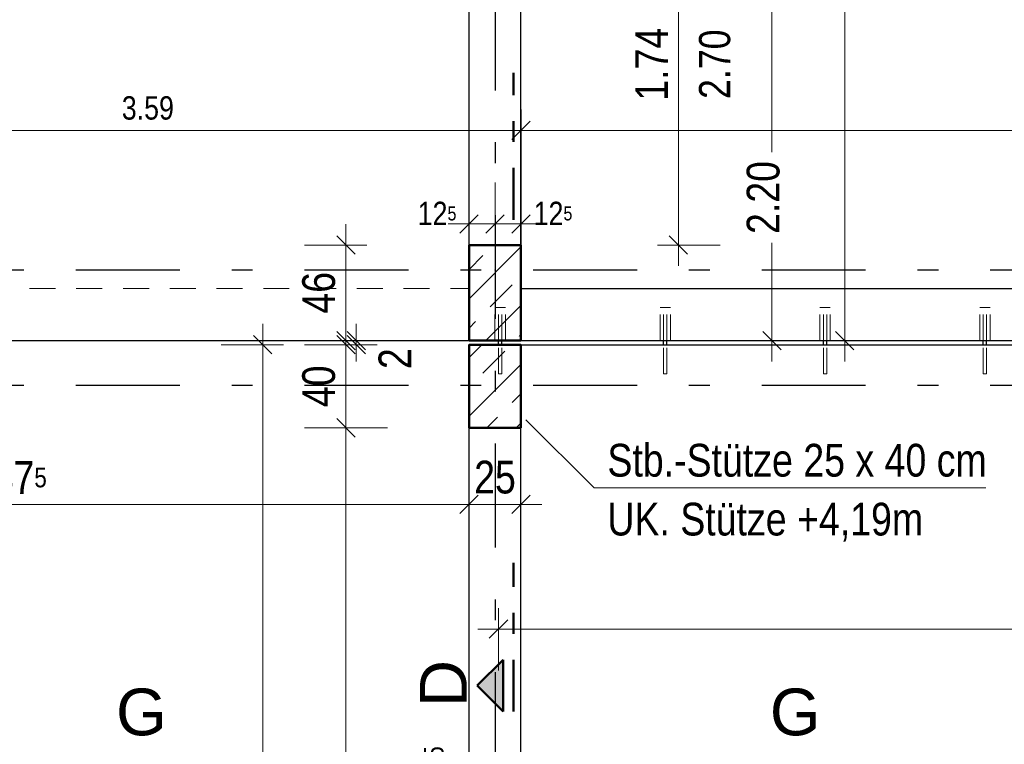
# Model space of a CAD drawing. Header units: millimetres. Extents: x 0 to 78.9, y -26.7 to 42.
# Tile 31 of 68: x 21.5 to 26.3, y 18.3 to 21.8. Entities that reach past the tile are written whole.
import ezdxf

# ---------------------------------------------------------------- set-up
doc = ezdxf.new("R2010")
doc.units = ezdxf.units.MM
for name, pattern in [('DASHDOT', [1, 0.5, -0.25, 0, -0.25]), ('DASHDOTX2', [2, 1, -0.5, 0, -0.5]), ('HIDDEN', [0.375, 0.25, -0.125])]:
    doc.linetypes.add(name, pattern=pattern)
for name, color, linetype, lineweight in [('Achsen', 7, 'Continuous', 20), ('Schraffuren', 7, 'Continuous', 20), ('Texte', 7, 'Continuous', 20)]:
    doc.layers.add(name, color=color, linetype=linetype, lineweight=lineweight)
doc.styles.add('Arial', font='arial.ttf')
doc.styles.add('Arial Narrow', font='ARIALN.TTF')
doc.dimstyles.new('Arch_Strakon_dimstyle', dxfattribs={"dimtxt": 11.25, "dimasz": 1, "dimexe": 1.25, "dimexo": 0.0625, "dimgap": 1, "dimtad": 0, "dimdec": 5, "dimzin": 12, "dimdsep": 46, "dimtxsty": 'Arial Narrow', "dimblk": 'Arrowhead_Tick', "dimsah": 1, "dimcen": 0, "dimse1": 1, "dimse2": 1, "dimclrd": 6, "dimclrt": 3, "dimazin": 0, "dimtfac": 1, "dimtdec": 4, "dimtmove": 0, "dimatfit": 3, "dimldrblk": 'NONE', "dimfxl": 1, "dimtvp": 1, "dimtolj": 1, "dimtzin": 0, "dimlwd": 13, "dimarcsym": 2})
pattern_1 = [(45, (0, 0), (-0.1414214, 0.1414214), [0.15, -0.1]), (45, (-0.07071, 0.07071), (-0.1414214, 0.1414214), [])]

# ---------------------------------------------------------------- blocks, each defined once
blk = doc.blocks.new('Arrowhead_Tick')
at = {"color": 0, "linetype": 'Continuous', "lineweight": -2}
for p, q in [((0, 20), (0, -10)), ((-1, 0), (0, 0)), ((10, 0), (0, 0))]:
    blk.add_line(p, q, dxfattribs=at)
at = {"color": 2, "linetype": 'Continuous', "lineweight": 35}
blk.add_line((4.42, 4.42), (-4.42, -4.42), dxfattribs=at)
blk = doc.blocks.new('*D147')
at = {"layer": 'Achsen', "color": 6, "linetype": 'Continuous', "lineweight": 13}
blk.add_line((19.2277, 19.45), (23.6822, 19.45), dxfattribs=at)
at = {"layer": 'Defpoints', "color": 0}
for p in [(19.2177, 20.5784), (23.6922, 19.8109), (23.6922, 19.45)]:
    blk.add_point(p, dxfattribs=at)
at = {"layer": 'Achsen', "color": 6, "lineweight": 13, "xscale": 0.01, "yscale": 0.01, "zscale": 0.01}
blk.add_blockref('Arrowhead_Tick', (23.6922, 19.45), dxfattribs=at)
at = {"layer": 'Achsen', "color": 6, "lineweight": 13, "xscale": 0.01, "yscale": 0.01, "zscale": 0.01, "rotation": 180}
blk.add_blockref('Arrowhead_Tick', (19.2177, 19.45), dxfattribs=at)
at = {"layer": 'Achsen', "color": 2, "lineweight": -2, "insert": (21.455, 19.5787), "char_height": 0.1575, "attachment_point": 5, "style": 'Arial Narrow'}
blk.add_mtext('\\A1;4.47{\\A1;\\H.6x;\\S5;}', dxfattribs=at)
blk = doc.blocks.new('_None')
blk = doc.blocks.new('*D148')
at = {"layer": 'Achsen', "color": 6, "linetype": 'Continuous', "lineweight": 13}
blk.add_line((23.7022, 19.45), (23.9322, 19.45), dxfattribs=at)
at = {"layer": 'Defpoints', "color": 0}
for p in [(23.6922, 19.8109), (23.9422, 19.8184), (23.9422, 19.45)]:
    blk.add_point(p, dxfattribs=at)
at = {"layer": 'Achsen', "color": 6, "lineweight": 13, "xscale": 0.01, "yscale": 0.01, "zscale": 0.01}
blk.add_blockref('Arrowhead_Tick', (23.9422, 19.45), dxfattribs=at)
at = {"layer": 'Achsen', "color": 6, "lineweight": 13, "xscale": 0.01, "yscale": 0.01, "zscale": 0.01, "rotation": 180}
blk.add_blockref('Arrowhead_Tick', (23.6922, 19.45), dxfattribs=at)
at = {"layer": 'Achsen', "color": 2, "lineweight": -2, "insert": (23.8172, 19.5804), "char_height": 0.1575, "attachment_point": 5, "style": 'Arial Narrow'}
blk.add_mtext('\\A1;25', dxfattribs=at)
blk = doc.blocks.new('*D227')
at = {"layer": 'Achsen', "color": 6, "linetype": 'Continuous', "lineweight": 13}
blk.add_line((23.1, 19.8284), (23.1, 20.2084), dxfattribs=at)
at = {"layer": 'Defpoints', "color": 0}
for p in [(23.1, 20.2184), (23.6922, 20.2184), (23.6922, 19.8184)]:
    blk.add_point(p, dxfattribs=at)
at = {"layer": 'Achsen', "color": 6, "lineweight": 13, "xscale": 0.01, "yscale": 0.01, "zscale": 0.01}
for p, rotation in [((23.1, 20.2184), 90), ((23.1, 19.8184), 270)]:
    blk.add_blockref('Arrowhead_Tick', p, dxfattribs=dict(at, rotation=rotation))
at = {"layer": 'Achsen', "color": 2, "lineweight": 35, "insert": (22.9696, 20.0184), "char_height": 0.1575, "attachment_point": 5, "rotation": 90, "style": 'Arial Narrow'}
blk.add_mtext('\\A1;40', dxfattribs=at)
blk = doc.blocks.new('*D228')
at = {"layer": 'Achsen', "color": 6, "linetype": 'Continuous', "lineweight": 13}
for p, q in [((23.15, 20.2484), (23.15, 20.2584)), ((23.15, 20.2184), (23.15, 20.2384)), ((23.15, 20.2084), (23.15, 20.1984))]:
    blk.add_line(p, q, dxfattribs=at)
at = {"layer": 'Defpoints', "color": 0}
for p in [(23.15, 20.2384), (23.6922, 20.2384), (23.6922, 20.2184)]:
    blk.add_point(p, dxfattribs=at)
at = {"layer": 'Achsen', "color": 6, "lineweight": 13, "xscale": 0.01, "yscale": 0.01, "zscale": 0.01}
for p, rotation in [((23.15, 20.2184), 90), ((23.15, 20.2384), 270)]:
    blk.add_blockref('Arrowhead_Tick', p, dxfattribs=dict(at, rotation=rotation))
at = {"layer": 'Achsen', "color": 2, "lineweight": 35, "insert": (23.3356, 20.1515), "char_height": 0.1575, "attachment_point": 5, "rotation": 90, "style": 'Arial Narrow'}
blk.add_mtext('\\A1;2', dxfattribs=at)
blk = doc.blocks.new('*D229')
at = {"layer": 'Achsen', "color": 6, "linetype": 'Continuous', "lineweight": 13}
blk.add_line((23.1, 20.2484), (23.1, 20.6884), dxfattribs=at)
at = {"layer": 'Defpoints', "color": 0}
for p in [(23.1, 20.6984), (23.6927, 20.6984), (23.6922, 20.2384)]:
    blk.add_point(p, dxfattribs=at)
at = {"layer": 'Achsen', "color": 6, "lineweight": 13, "xscale": 0.01, "yscale": 0.01, "zscale": 0.01}
for p, rotation in [((23.1, 20.6984), 90), ((23.1, 20.2384), 270)]:
    blk.add_blockref('Arrowhead_Tick', p, dxfattribs=dict(at, rotation=rotation))
at = {"layer": 'Achsen', "color": 2, "lineweight": 35, "insert": (22.9696, 20.4684), "char_height": 0.1575, "attachment_point": 5, "rotation": 90, "style": 'Arial Narrow'}
blk.add_mtext('\\A1;46', dxfattribs=at)
blk = doc.blocks.new('*D238')
at = {"layer": 'Achsen', "color": 6, "linetype": 'Continuous', "lineweight": 13}
for p, q in [((25.15, 22.4284), (25.15, 21.1457)), ((25.15, 20.2484), (25.15, 20.7083))]:
    blk.add_line(p, q, dxfattribs=at)
at = {"layer": 'Defpoints', "color": 0}
for p in [(23.6922, 22.4384), (25.15, 22.4384), (23.9426, 20.2384)]:
    blk.add_point(p, dxfattribs=at)
at = {"layer": 'Achsen', "color": 6, "lineweight": 13, "xscale": 0.01, "yscale": 0.01, "zscale": 0.01}
for p, rotation in [((25.15, 22.4384), 90), ((25.15, 20.2384), 270)]:
    blk.add_blockref('Arrowhead_Tick', p, dxfattribs=dict(at, rotation=rotation))
at = {"layer": 'Achsen', "color": 2, "lineweight": 35, "insert": (25.1084, 20.927), "char_height": 0.1575, "attachment_point": 5, "rotation": 90, "style": 'Arial Narrow'}
blk.add_mtext('\\A1;2.20', dxfattribs=at)
blk = doc.blocks.new('*D239')
at = {"layer": 'Achsen', "color": 6, "linetype": 'Continuous', "lineweight": 13}
blk.add_line((23.8442, 18.85), (38.2257, 18.85), dxfattribs=at)
at = {"layer": 'Defpoints', "color": 0}
for p in [(23.8342, 20.0784), (38.2357, 20.0784), (38.2357, 18.85)]:
    blk.add_point(p, dxfattribs=at)
at = {"layer": 'Achsen', "color": 6, "lineweight": 13, "xscale": 0.01, "yscale": 0.01, "zscale": 0.01}
blk.add_blockref('Arrowhead_Tick', (38.2357, 18.85), dxfattribs=at)
at = {"layer": 'Achsen', "color": 6, "lineweight": 13, "xscale": 0.01, "yscale": 0.01, "zscale": 0.01, "rotation": 180}
blk.add_blockref('Arrowhead_Tick', (23.8342, 18.85), dxfattribs=at)
blk = doc.blocks.new('*D337')
at = {"layer": 'Achsen', "color": 6, "linetype": 'Continuous', "lineweight": 13}
blk.add_line((23.1, 14.8976), (23.1, 19.8084), dxfattribs=at)
at = {"layer": 'Defpoints', "color": 0}
for p in [(23.1, 19.8184), (23.6922, 19.8184), (23.6922, 14.8876)]:
    blk.add_point(p, dxfattribs=at)
at = {"layer": 'Achsen', "color": 6, "lineweight": 13, "xscale": 0.01, "yscale": 0.01, "zscale": 0.01}
for p, rotation in [((23.1, 19.8184), 90), ((23.1, 14.8876), 270)]:
    blk.add_blockref('Arrowhead_Tick', p, dxfattribs=dict(at, rotation=rotation))
at = {"layer": 'Achsen', "color": 2, "lineweight": 35, "insert": (22.9696, 17.353), "char_height": 0.1575, "attachment_point": 5, "rotation": 90, "style": 'Arial Narrow'}
blk.add_mtext('\\A1;4.93', dxfattribs=at)
blk = doc.blocks.new('*D338')
at = {"layer": 'Achsen', "color": 6, "linetype": 'Continuous', "lineweight": 13}
blk.add_line((22.7, 14.8976), (22.7, 20.2084), dxfattribs=at)
at = {"layer": 'Defpoints', "color": 0}
for p in [(22.7, 20.2184), (23.6922, 20.2184), (23.6922, 14.8876)]:
    blk.add_point(p, dxfattribs=at)
at = {"layer": 'Achsen', "color": 6, "lineweight": 13, "xscale": 0.01, "yscale": 0.01, "zscale": 0.01}
for p, rotation in [((22.7, 20.2184), 90), ((22.7, 14.8876), 270)]:
    blk.add_blockref('Arrowhead_Tick', p, dxfattribs=dict(at, rotation=rotation))
at = {"layer": 'Achsen', "color": 2, "lineweight": 35, "insert": (22.5696, 17.553), "char_height": 0.1575, "attachment_point": 5, "rotation": 90, "style": 'Arial Narrow'}
blk.add_mtext('\\A1;5.33', dxfattribs=at)
blk = doc.blocks.new('*D366')
at = {"color": 6, "linetype": 'Continuous', "lineweight": 13}
blk.add_line((24.7, 20.7084), (24.7, 22.4284), dxfattribs=at)
at = {"layer": 'Defpoints', "color": 0}
for p in [(23.6922, 22.4384), (24.7, 22.4384), (23.9422, 20.6984)]:
    blk.add_point(p, dxfattribs=at)
at = {"color": 6, "lineweight": 13, "xscale": 0.01, "yscale": 0.01, "zscale": 0.01}
for p, rotation in [((24.7, 22.4384), 90), ((24.7, 20.6984), 270)]:
    blk.add_blockref('Arrowhead_Tick', p, dxfattribs=dict(at, rotation=rotation))
at = {"color": 2, "lineweight": 35, "insert": (24.5709, 21.5684), "char_height": 0.1575, "attachment_point": 5, "rotation": 90, "style": 'Arial Narrow'}
blk.add_mtext('\\A1;1.74', dxfattribs=at)
blk = doc.blocks.new('*D369')
at = {"color": 6, "linetype": 'Continuous', "lineweight": 13}
blk.add_line((23.9527, 21.25), (37.5076, 21.25), dxfattribs=at)
at = {"layer": 'Defpoints', "color": 0}
for p in [(37.5176, 21.25), (23.9427, 20.6984), (37.5176, 20.2384)]:
    blk.add_point(p, dxfattribs=at)
at = {"color": 6, "lineweight": 13, "xscale": 0.01, "yscale": 0.01, "zscale": 0.01}
blk.add_blockref('Arrowhead_Tick', (37.5176, 21.25), dxfattribs=at)
at = {"color": 6, "lineweight": 13, "xscale": 0.01, "yscale": 0.01, "zscale": 0.01, "rotation": 180}
blk.add_blockref('Arrowhead_Tick', (23.9427, 21.25), dxfattribs=at)
at = {"color": 2, "lineweight": 35, "insert": (30.7301, 21.3804), "char_height": 0.1575, "attachment_point": 5, "style": 'Arial Narrow'}
blk.add_mtext('\\A1;13.57{\\A1;\\H.6x;\\S5;}', dxfattribs=at)
blk = doc.blocks.new('*D456')
at = {"color": 6, "linetype": 'Continuous', "lineweight": 13}
blk.add_line((25.5, 20.2484), (25.5, 29.7557), dxfattribs=at)
at = {"layer": 'Defpoints', "color": 0}
for p in [(23.9422, 29.7657), (25.5, 29.7657), (23.9426, 20.2384)]:
    blk.add_point(p, dxfattribs=at)
at = {"color": 6, "lineweight": 13, "xscale": 0.01, "yscale": 0.01, "zscale": 0.01}
for p, rotation in [((25.5, 29.7657), 90), ((25.5, 20.2384), 270)]:
    blk.add_blockref('Arrowhead_Tick', p, dxfattribs=dict(at, rotation=rotation))
at = {"color": 2, "lineweight": 35, "insert": (25.3696, 25.0021), "char_height": 0.1575, "attachment_point": 5, "rotation": 90, "style": 'Arial Narrow'}
blk.add_mtext('\\A1;9.52{\\A1;\\H.6x;\\S5;}', dxfattribs=at)
blk = doc.blocks.new('*D530')
at = {"layer": 'Defpoints', "color": 0}
for p in [(23.9422, 22.4384), (20.3515, 21.6585), (23.9422, 21.25)]:
    blk.add_point(p, dxfattribs=at)
at = {"layer": 'Texte', "color": 6, "linetype": 'Continuous', "lineweight": 13}
blk.add_line((20.3615, 21.25), (23.9322, 21.25), dxfattribs=at)
at = {"layer": 'Texte', "color": 6, "lineweight": 13, "xscale": 0.01, "yscale": 0.01, "zscale": 0.01}
blk.add_blockref('Arrowhead_Tick', (23.9422, 21.25), dxfattribs=at)
at = {"layer": 'Texte', "color": 6, "lineweight": 13, "xscale": 0.01, "yscale": 0.01, "zscale": 0.01, "rotation": 180}
blk.add_blockref('Arrowhead_Tick', (20.3515, 21.25), dxfattribs=at)
at = {"layer": 'Texte', "color": 3, "lineweight": 35, "insert": (22.1469, 21.3574), "char_height": 0.1125, "attachment_point": 5, "style": 'Arial Narrow'}
blk.add_mtext('\\A1;3.59', dxfattribs=at)
blk = doc.blocks.new('*D531')
at = {"layer": 'Defpoints', "color": 0}
for p in [(23.8176, 20.8), (23.6922, 20.6984), (23.8176, 20.5784)]:
    blk.add_point(p, dxfattribs=at)
at = {"layer": 'Texte', "color": 6, "linetype": 'Continuous', "lineweight": 13}
blk.add_line((23.7022, 20.8), (23.8076, 20.8), dxfattribs=at)
at = {"layer": 'Texte', "color": 6, "lineweight": 13, "xscale": 0.01, "yscale": 0.01, "zscale": 0.01}
blk.add_blockref('Arrowhead_Tick', (23.8176, 20.8), dxfattribs=at)
at = {"layer": 'Texte', "color": 6, "lineweight": 13, "xscale": 0.01, "yscale": 0.01, "zscale": 0.01, "rotation": 180}
blk.add_blockref('Arrowhead_Tick', (23.6922, 20.8), dxfattribs=at)
at = {"layer": 'Texte', "color": 3, "lineweight": 35, "insert": (23.5385, 20.85), "char_height": 0.1125, "attachment_point": 5, "style": 'Arial Narrow'}
blk.add_mtext('\\A1;12{\\A1;\\H.6x;\\S5;}', dxfattribs=at)
blk = doc.blocks.new('*D532')
at = {"layer": 'Defpoints', "color": 0}
for p in [(23.9427, 20.8), (23.9427, 20.6984), (23.8176, 20.5784)]:
    blk.add_point(p, dxfattribs=at)
at = {"layer": 'Texte', "color": 6, "linetype": 'Continuous', "lineweight": 13}
blk.add_line((23.8276, 20.8), (23.9327, 20.8), dxfattribs=at)
at = {"layer": 'Texte', "color": 6, "lineweight": 13, "xscale": 0.01, "yscale": 0.01, "zscale": 0.01}
blk.add_blockref('Arrowhead_Tick', (23.9427, 20.8), dxfattribs=at)
at = {"layer": 'Texte', "color": 6, "lineweight": 13, "xscale": 0.01, "yscale": 0.01, "zscale": 0.01, "rotation": 180}
blk.add_blockref('Arrowhead_Tick', (23.8176, 20.8), dxfattribs=at)
at = {"layer": 'Texte', "color": 3, "lineweight": 35, "insert": (24.0964, 20.85), "char_height": 0.1125, "attachment_point": 5, "style": 'Arial Narrow'}
blk.add_mtext('\\A1;12{\\A1;\\H.6x;\\S5;}', dxfattribs=at)

msp = doc.modelspace()

# ---------------------------------------------------------------- hatches: boundary and pattern name
at = {"lineweight": 25, "true_color": 0x0000ff}
msp.add_hatch(color=5, dxfattribs=at).paths.add_polyline_path([(23.7311216, 18.5775582), (23.8561216, 18.4525582), (23.8561216, 18.7025582)])
at = {"layer": 'Schraffuren', "lineweight": 35}
h = msp.add_hatch(dxfattribs=at)
h.set_pattern_fill('bB', color=2, scale=0.01, angle=45, style=0, pattern_type=2)
h.set_pattern_definition(pattern_1)
h.paths.add_polyline_path([(23.9422457, 20.6983993), (23.9422457, 20.2383993), (23.6922457, 20.2383993), (23.6922457, 20.6983993)])
h = msp.add_hatch(dxfattribs=at)
h.set_pattern_fill('bB', color=2, scale=0.01, angle=45, style=0, pattern_type=2)
h.set_pattern_definition(pattern_1)
h.paths.add_polyline_path([(23.9422457, 20.2183897), (23.9422457, 19.8183897), (23.6922457, 19.8183897), (23.6922457, 20.2183897)])

# ---------------------------------------------------------------- linework, layer by layer
at = {"color": 4, "linetype": 'DASHDOT', "lineweight": 50, "ltscale": 0.5}
for p, q in [((23.9061216, 20.8193218), (23.9061216, 21.5277219)), ((23.9061216, 18.4525582), (23.9061216, 19.1688156))]:
    msp.add_line(p, q, dxfattribs=at)
at = {"color": 6, "linetype": 'HIDDEN', "lineweight": 13, "ltscale": 0.5}
for p, q in [((20.002557, 20.4883995), (23.6922457, 20.4883995)), ((23.817245, 20.3984028), (23.819148, 20.3984028)), ((23.817245, 20.2383995), (23.817245, 20.3984028)), ((23.819148, 20.3984028), (23.8245673, 20.3984028)), ((23.8245673, 20.3984028), (23.8326779, 20.3984028)), ((23.8326779, 20.3984028), (23.842245, 20.3984028)), ((23.834245, 20.2383995), (23.834245, 20.3984028)), ((23.842245, 20.3984028), (23.8518121, 20.3984028)), ((23.850245, 20.2383995), (23.850245, 20.3984028)), ((23.8518121, 20.3984028), (23.8599226, 20.3984028)), ((23.8599226, 20.3984028), (23.865342, 20.3984028)), ((23.865342, 20.3984028), (23.867245, 20.3984028)), ((23.867245, 20.2383995), (23.867245, 20.3984028)), ((24.6114116, 20.3984028), (24.6133146, 20.3984028)), ((24.6114116, 20.2383995), (24.6114116, 20.3984028)), ((24.6133146, 20.3984028), (24.618734, 20.3984028)), ((24.618734, 20.3984028), (24.6268445, 20.3984028)), ((24.6268445, 20.3984028), (24.6364116, 20.3984028)), ((24.6284116, 20.2383995), (24.6284116, 20.3984028)), ((24.6364116, 20.3984028), (24.6459787, 20.3984028)), ((24.6444116, 20.2383995), (24.6444116, 20.3984028)), ((24.6459787, 20.3984028), (24.6540893, 20.3984028)), ((24.6540893, 20.3984028), (24.6595086, 20.3984028)), ((24.6595086, 20.3984028), (24.6614116, 20.3984028)), ((24.6614116, 20.2383995), (24.6614116, 20.3984028)), ((25.3805783, 20.3984028), (25.3824813, 20.3984028)), ((25.3805783, 20.2383995), (25.3805783, 20.3984028)), ((25.3824813, 20.3984028), (25.3879006, 20.3984028)), ((25.3879006, 20.3984028), (25.3960112, 20.3984028)), ((25.3960112, 20.3984028), (25.4055783, 20.3984028)), ((25.3975783, 20.2383995), (25.3975783, 20.3984028)), ((25.4055783, 20.3984028), (25.4151454, 20.3984028)), ((25.4135783, 20.2383995), (25.4135783, 20.3984028)), ((25.4151454, 20.3984028), (25.423256, 20.3984028)), ((25.423256, 20.3984028), (25.4286753, 20.3984028)), ((25.4286753, 20.3984028), (25.4305783, 20.3984028)), ((25.4305783, 20.2383995), (25.4305783, 20.3984028)), ((26.149745, 20.3984028), (26.151648, 20.3984028)), ((26.149745, 20.2383995), (26.149745, 20.3984028)), ((26.151648, 20.3984028), (26.1570673, 20.3984028)), ((26.1570673, 20.3984028), (26.1651779, 20.3984028)), ((26.1651779, 20.3984028), (26.174745, 20.3984028)), ((26.166745, 20.2383995), (26.166745, 20.3984028)), ((26.174745, 20.3984028), (26.1843121, 20.3984028)), ((26.182745, 20.2383995), (26.182745, 20.3984028)), ((26.1843121, 20.3984028), (26.1924226, 20.3984028)), ((26.1924226, 20.3984028), (26.197842, 20.3984028)), ((26.197842, 20.3984028), (26.199745, 20.3984028)), ((26.199745, 20.2383995), (26.199745, 20.3984028)), ((23.692245, 20.2385009), (23.9422457, 20.2385009)), ((23.834245, 20.0784028), (23.834245, 20.2183995)), ((23.850245, 20.0784028), (23.850245, 20.2183995)), ((24.6284116, 20.0784028), (24.6284116, 20.2183995)), ((24.6444116, 20.0784028), (24.6444116, 20.2183995)), ((25.3975783, 20.0784028), (25.3975783, 20.2183995)), ((25.4135783, 20.0784028), (25.4135783, 20.2183995)), ((26.166745, 20.0784028), (26.166745, 20.2183995)), ((26.182745, 20.0784028), (26.182745, 20.2183995)), ((23.834245, 20.0784028), (23.8348539, 20.0784028)), ((23.8348539, 20.0784028), (23.8365881, 20.0784028)), ((23.8365881, 20.0784028), (23.8391835, 20.0784028)), ((23.8391835, 20.0784028), (23.842245, 20.0784028)), ((23.842245, 20.0784028), (23.8453064, 20.0784028)), ((23.8453064, 20.0784028), (23.8479018, 20.0784028)), ((23.8479018, 20.0784028), (23.849636, 20.0784028)), ((23.849636, 20.0784028), (23.850245, 20.0784028)), ((24.6284116, 20.0784028), (24.6290206, 20.0784028)), ((24.6290206, 20.0784028), (24.6307548, 20.0784028)), ((24.6307548, 20.0784028), (24.6333502, 20.0784028)), ((24.6333502, 20.0784028), (24.6364116, 20.0784028)), ((24.6364116, 20.0784028), (24.6394731, 20.0784028)), ((24.6394731, 20.0784028), (24.6420685, 20.0784028)), ((24.6420685, 20.0784028), (24.6438027, 20.0784028)), ((24.6438027, 20.0784028), (24.6444116, 20.0784028)), ((25.3975783, 20.0784028), (25.3981873, 20.0784028)), ((25.3981873, 20.0784028), (25.3999214, 20.0784028)), ((25.3999214, 20.0784028), (25.4025168, 20.0784028)), ((25.4025168, 20.0784028), (25.4055783, 20.0784028)), ((25.4055783, 20.0784028), (25.4086398, 20.0784028)), ((25.4086398, 20.0784028), (25.4112352, 20.0784028)), ((25.4112352, 20.0784028), (25.4129693, 20.0784028)), ((25.4129693, 20.0784028), (25.4135783, 20.0784028)), ((26.166745, 20.0784028), (26.1673539, 20.0784028)), ((26.1673539, 20.0784028), (26.1690881, 20.0784028)), ((26.1690881, 20.0784028), (26.1716835, 20.0784028)), ((26.1716835, 20.0784028), (26.174745, 20.0784028)), ((26.174745, 20.0784028), (26.1778064, 20.0784028)), ((26.1778064, 20.0784028), (26.1804018, 20.0784028)), ((26.1804018, 20.0784028), (26.182136, 20.0784028)), ((26.182136, 20.0784028), (26.182745, 20.0784028))]:
    msp.add_line(p, q, dxfattribs=at)
at = {"color": 4, "linetype": 'Continuous', "lineweight": 50}
for p, q in [((23.8561216, 18.7025582), (23.7311216, 18.5775582)), ((23.8561216, 18.4525582), (23.8561216, 18.7025582)), ((23.7311216, 18.5775582), (23.8561216, 18.4525582))]:
    msp.add_line(p, q, dxfattribs=at)
at = {"layer": 'Achsen', "color": 3, "linetype": 'DASHDOTX2', "lineweight": 25, "ltscale": 0.5}
for p, q in [((23.8176415, 39.542572), (23.8176415, 12.5145336)), ((3.1006415, 20.5783995), (48.7755368, 20.5783995)), ((3.1006415, 20.0233995), (48.7755368, 20.0233995))]:
    msp.add_line(p, q, dxfattribs=at)
at = {"layer": 'Achsen', "color": 3, "linetype": 'Continuous', "lineweight": 25}
for p, q in [((23.692245, 20.6983993), (23.692245, 22.4383993)), ((23.942245, 20.6983993), (23.942245, 22.4383993)), ((23.9426185, 20.4883995), (23.942245, 21.2382591)), ((23.9424317, 20.8633993), (23.9426185, 21.2383993)), ((23.942245, 20.4885395), (23.9424317, 20.8633993)), ((23.9422457, 20.4883993), (23.9426185, 20.4883995)), ((23.9426185, 20.4883995), (37.5176185, 20.4883995)), ((23.9426185, 20.2383993), (23.9426185, 20.4883995)), ((5.247245, 20.2385009), (23.692245, 20.2385009)), ((10.8281016, 20.2383995), (23.6922457, 20.2383995)), ((23.834245, 20.2183995), (23.834245, 20.2383995)), ((23.850245, 20.2183995), (23.850245, 20.2383995)), ((23.9422457, 20.2383995), (23.9426185, 20.2383993)), ((23.9426185, 20.2383993), (37.5176185, 20.2383995)), ((24.6284116, 20.2183995), (24.6284116, 20.2383995)), ((24.6444116, 20.2183995), (24.6444116, 20.2383995)), ((25.3975783, 20.2183995), (25.3975783, 20.2383995)), ((25.4135783, 20.2183995), (25.4135783, 20.2383995)), ((26.166745, 20.2183995), (26.166745, 20.2383995)), ((26.182745, 20.2183995), (26.182745, 20.2383995)), ((23.942245, 20.2183995), (38.1276938, 20.2183995)), ((23.692245, 19.8108559), (23.692245, 19.8183897)), ((23.692245, 14.887572), (23.692245, 19.8108559)), ((23.942245, 19.8108559), (23.942245, 19.8183897)), ((23.942245, 14.887572), (23.942245, 19.8108559))]:
    msp.add_line(p, q, dxfattribs=at)
at = {"layer": 'Achsen', "color": 3, "linetype": 'HIDDEN', "lineweight": 25, "ltscale": 0.5}
for p, q in [((23.942245, 21.2382591), (23.9422449, 21.2383993)), ((23.9422449, 20.4883995), (23.942245, 20.4885395))]:
    msp.add_line(p, q, dxfattribs=at)
at = {"layer": 'Achsen', "color": 5, "linetype": 'Continuous', "lineweight": 18}
for p, q in [((24.2946718, 19.5293748), (23.9661373, 19.8568649)), ((26.1793819, 19.5293748), (24.2946718, 19.5293748))]:
    msp.add_line(p, q, dxfattribs=at)
at = {"layer": 'Achsen', "color": 9, "linetype": 'Continuous', "lineweight": 0}
for centre in [(23.6926724, 20.6983993), (23.9426724, 20.6983993), (23.6922457, 20.2383993), (23.9422457, 20.2383993), (23.6922457, 20.2183897), (23.9422457, 20.2183897)]:
    msp.add_circle(centre, 0.00111, dxfattribs=at)
at = {"layer": 'Texte', "color": 4, "linetype": 'Continuous', "lineweight": 50}
for p, q in [((23.692245, 20.2383993), (23.692245, 20.6983993)), ((23.6922457, 20.6983993), (23.9422457, 20.6983993)), ((23.942245, 20.2383993), (23.942245, 20.6983993)), ((23.6922457, 20.2383995), (23.9422457, 20.2383995)), ((23.692245, 20.2183995), (23.942245, 20.2183995)), ((23.692245, 19.8183897), (23.692245, 20.2183897)), ((23.942245, 19.8183897), (23.942245, 20.2183897)), ((23.6922457, 19.8183897), (23.9422457, 19.8183897))]:
    msp.add_line(p, q, dxfattribs=at)
at = {"layer": 'Texte', "color": 9, "linetype": 'Continuous', "lineweight": 0}
msp.add_circle((23.8176415, 20.5783995), 0.00111, dxfattribs=at)

# ---------------------------------------------------------------- texts
at = {"color": 4, "lineweight": 50, "style": 'Arial'}
msp.add_text('D', height=0.225, rotation=90, dxfattribs=at).set_placement((23.6811216, 18.4740582))
for p in [(21.993683, 18.3385059), (25.139767, 18.3385059)]:
    msp.add_text('G', height=0.225, dxfattribs=at).set_placement(p)
at = {"color": 2, "lineweight": 35, "rotation": 90, "line_spacing_factor": 0.9, "style": 'Arial Narrow'}
for s, insert, char_height, attachment_point in [('2.70', (24.875, 21.5683993), 0.15, 5), ('UZ 1,28{\\A1;\\H.6x;\\S5;} x 25 cm UK. + 7.01{\\A1;\\H.6x;\\S5;}', (23.6303876, 15.9343616), 0.1575, 7), ('ÜZ 44{\\A1;\\H.6x;\\S5;} x 25 cm OK. + 8.99{\\A1;\\H.6x;\\S5;}', (24.2362743, 15.9398697), 0.1575, 7)]:
    msp.add_mtext(s, dxfattribs=dict(at, insert=insert, char_height=char_height, attachment_point=attachment_point))
at = {"layer": 'Achsen', "color": 2, "lineweight": 35, "style": 'Arial Narrow'}
for s, p in [('Stb.-Stütze 25 x 40 cm', (24.3581081, 19.5838477)), ('UK. Stütze +4,19m', (24.3581081, 19.3003477))]:
    msp.add_text(s, height=0.1575, dxfattribs=at).set_placement(p)

# ---------------------------------------------------------------- dimensions: what is measured, and where the dimension line sits
at = {"lineweight": 35}
for base, p1, p2, text, picture, middle in [((25.5, 29.76574), (23.9426185, 20.2383993), (23.942245, 29.76574), '9.52{\\A1;\\H.6x;\\S5;}', '*D456', (25.5, 25.0020696)), ((24.7, 22.4383993), (23.942245, 20.6983993), (23.6922457, 22.4383993), '1.74', '*D366', (24.7, 21.5683993))]:
    dim = msp.add_linear_dim(base=base, p1=p1, p2=p2, angle=90, text=text, dimstyle='Arch_Strakon_dimstyle', override={"dimscale": 0.01, "dimtxt": 15.75, "dimasz": 1, "dimgap": 5, "dimtad": 1, "dimjust": 0, "dimtih": 0, "dimtoh": 0, "dimdec": 5, "dimdsep": 46, "dimtxsty": 'Arial Narrow', "dimclrd": 6, "dimclrt": 2, "dimtix": 1, "dimtofl": 255, "dimtmove": 0, "dimatfit": 2, "dimfxl": 0, "dimfxlon": 0, "dimtvp": 31.746032, "dimlwd": 13}, dxfattribs=at)
    dim.commit()
    dim.dimension.update_dxf_attribs({"geometry": picture, "text_midpoint": middle, "dimtype": 160})
dim = msp.add_linear_dim(base=(37.5176185, 21.25), p1=(23.9426724, 20.6983993), p2=(37.5176185, 20.2383995), text='13.57{\\A1;\\H.6x;\\S5;}', dimstyle='Arch_Strakon_dimstyle', override={"dimscale": 0.01, "dimtxt": 15.75, "dimasz": 1, "dimgap": 5, "dimtad": 1, "dimjust": 0, "dimtih": 0, "dimtoh": 0, "dimdec": 5, "dimdsep": 46, "dimtxsty": 'Arial Narrow', "dimclrd": 6, "dimclrt": 2, "dimtix": 1, "dimtofl": 255, "dimtmove": 0, "dimatfit": 2, "dimfxl": 0, "dimfxlon": 0, "dimtvp": 31.746032, "dimlwd": 13}, dxfattribs=at)
dim.commit()
dim.dimension.update_dxf_attribs({"geometry": '*D369', "text_midpoint": (30.7301455, 21.25), "dimtype": 160})
at = {"layer": 'Achsen', "lineweight": 35}
for base, p1, p2, text, override, picture, middle in [((25.15, 22.4383993), (23.9426185, 20.2383993), (23.6922457, 22.4383993), '2.20', {"dimscale": 0.01, "dimtxt": 15.75, "dimasz": 1, "dimgap": 5, "dimtad": 0, "dimjust": 0, "dimtih": 0, "dimtoh": 0, "dimdec": 5, "dimdsep": 46, "dimtxsty": 'Arial Narrow', "dimclrd": 6, "dimclrt": 2, "dimtix": 0, "dimtofl": 255, "dimtmove": 2, "dimatfit": 2, "dimfxl": 0, "dimfxlon": 0, "dimtvp": 31.746032, "dimlwd": 13}, '*D238', (25.1084113, 20.9269728)), ((23.1, 20.6983993), (23.692245, 20.2383993), (23.6926724, 20.6983993), '46', {"dimscale": 0.01, "dimtxt": 15.75, "dimasz": 1, "dimgap": 5, "dimtad": 1, "dimjust": 0, "dimtih": 0, "dimtoh": 0, "dimdec": 5, "dimdsep": 46, "dimtxsty": 'Arial Narrow', "dimclrd": 6, "dimclrt": 2, "dimtix": 1, "dimtofl": 255, "dimtmove": 0, "dimatfit": 2, "dimfxl": 0, "dimfxlon": 0, "dimtvp": 31.746032, "dimlwd": 13}, '*D229', (23.1, 20.4683993)), ((22.7, 20.2183897), (23.692245, 14.887572), (23.692245, 20.2183897), '5.33', {"dimscale": 0.01, "dimtxt": 15.75, "dimasz": 1, "dimgap": 5, "dimtad": 1, "dimjust": 0, "dimtih": 0, "dimtoh": 0, "dimdec": 5, "dimdsep": 46, "dimtxsty": 'Arial Narrow', "dimclrd": 6, "dimclrt": 2, "dimtix": 1, "dimtofl": 255, "dimtmove": 0, "dimatfit": 2, "dimfxl": 0, "dimfxlon": 0, "dimtvp": 31.746032, "dimlwd": 13}, '*D338', (22.7, 17.5529809)), ((23.1, 20.2183897), (23.692245, 19.8183897), (23.692245, 20.2183897), '40', {"dimscale": 0.01, "dimtxt": 15.75, "dimasz": 1, "dimgap": 5, "dimtad": 1, "dimjust": 0, "dimtih": 0, "dimtoh": 0, "dimdec": 5, "dimdsep": 46, "dimtxsty": 'Arial Narrow', "dimclrd": 6, "dimclrt": 2, "dimtix": 1, "dimtofl": 255, "dimtmove": 0, "dimatfit": 2, "dimfxl": 0, "dimfxlon": 0, "dimtvp": 31.746032, "dimlwd": 13}, '*D227', (23.1, 20.0183897)), ((23.15, 20.2383993), (23.692245, 20.2183897), (23.692245, 20.2383993), '2', {"dimscale": 0.01, "dimtxt": 15.75, "dimasz": 1, "dimgap": 5, "dimtad": 0, "dimjust": 0, "dimtih": 0, "dimtoh": 0, "dimdec": 5, "dimdsep": 46, "dimtxsty": 'Arial Narrow', "dimclrd": 6, "dimclrt": 2, "dimtix": 0, "dimtofl": 255, "dimtmove": 2, "dimatfit": 2, "dimfxl": 0, "dimfxlon": 0, "dimtvp": 31.746032, "dimlwd": 13}, '*D228', (23.3356049, 20.1514504)), ((23.1, 19.8183897), (23.692245, 14.887572), (23.692245, 19.8183897), '4.93', {"dimscale": 0.01, "dimtxt": 15.75, "dimasz": 1, "dimgap": 5, "dimtad": 1, "dimjust": 0, "dimtih": 0, "dimtoh": 0, "dimdec": 5, "dimdsep": 46, "dimtxsty": 'Arial Narrow', "dimclrd": 6, "dimclrt": 2, "dimtix": 1, "dimtofl": 255, "dimtmove": 0, "dimatfit": 2, "dimfxl": 0, "dimfxlon": 0, "dimtvp": 31.746032, "dimlwd": 13}, '*D337', (23.1, 17.3529809))]:
    dim = msp.add_linear_dim(base=base, p1=p1, p2=p2, angle=90, text=text, dimstyle='Arch_Strakon_dimstyle', override=override, dxfattribs=at)
    dim.commit()
    dim.dimension.update_dxf_attribs({"geometry": picture, "text_midpoint": middle, "dimtype": 160})
at = {"layer": 'Achsen', "lineweight": -2}
for base, p1, p2, text, picture, middle in [((23.692245, 19.45), (19.2176652, 20.5783744), (23.692245, 19.8108559), '4.47{\\A1;\\H.6x;\\S5;}', '*D147', (21.4549551, 19.45)), ((23.942245, 19.45), (23.692245, 19.8108559), (23.942245, 19.8183897), '25', '*D148', (23.817245, 19.45))]:
    dim = msp.add_linear_dim(base=base, p1=p1, p2=p2, text=text, dimstyle='Arch_Strakon_dimstyle', override={"dimscale": 0.01, "dimtxt": 15.75, "dimasz": 1, "dimgap": 5, "dimtad": 1, "dimjust": 0, "dimtih": 0, "dimtoh": 0, "dimdec": 5, "dimdsep": 46, "dimtxsty": 'Arial Narrow', "dimclrd": 6, "dimclrt": 2, "dimtix": 1, "dimtofl": 255, "dimtmove": 0, "dimatfit": 2, "dimfxl": 0, "dimfxlon": 0, "dimtvp": 31.746032, "dimlwd": 13}, dxfattribs=at)
    dim.commit()
    dim.dimension.update_dxf_attribs({"geometry": picture, "text_midpoint": middle, "dimtype": 160})
at = {"layer": 'Achsen', "lineweight": 35}
dim = msp.add_linear_dim(base=(38.2356938, 18.85), p1=(23.834245, 20.0784028), p2=(38.2356938, 20.0784028), text=' ', dimstyle='Arch_Strakon_dimstyle', override={"dimscale": 0.01, "dimtxt": 15, "dimasz": 1, "dimgap": 5, "dimtad": 1, "dimjust": 0, "dimtih": 0, "dimtoh": 0, "dimdec": 5, "dimdsep": 46, "dimtxsty": 'Arial Narrow', "dimclrd": 6, "dimclrt": 2, "dimtix": 1, "dimtofl": 255, "dimtmove": 0, "dimatfit": 2, "dimfxl": 0, "dimfxlon": 0, "dimtvp": 33.333333, "dimlwd": 13}, dxfattribs=at)
dim.commit()
dim.dimension.update_dxf_attribs({"geometry": '*D239', "text_midpoint": (31.0349694, 18.85), "dimtype": 160})
at = {"layer": 'Texte', "lineweight": 35}
for base, p1, p2, text, override, picture, middle in [((23.942245, 21.25), (20.3515169, 21.6585279), (23.942245, 22.4383993), '3.59', {"dimscale": 0.01, "dimtxt": 11.25, "dimasz": 1, "dimgap": 5, "dimtad": 1, "dimjust": 0, "dimtih": 0, "dimtoh": 0, "dimdec": 5, "dimdsep": 46, "dimtxsty": 'Arial Narrow', "dimclrd": 6, "dimclrt": 3, "dimtix": 1, "dimtofl": 255, "dimtmove": 0, "dimatfit": 2, "dimfxl": 0, "dimfxlon": 0, "dimtvp": 44.444444, "dimlwd": 13}, '*D530', (22.1468809, 21.25)), ((23.8176415, 20.8), (23.692245, 20.6983993), (23.8176415, 20.5783995), '12{\\A1;\\H.6x;\\S5;}', {"dimscale": 0.01, "dimtxt": 11.25, "dimasz": 1, "dimgap": 5, "dimtad": 1, "dimjust": 0, "dimtih": 0, "dimtoh": 0, "dimdec": 5, "dimdsep": 46, "dimtxsty": 'Arial Narrow', "dimclrd": 6, "dimclrt": 3, "dimtix": 0, "dimtofl": 255, "dimtmove": 2, "dimatfit": 2, "dimfxl": 0, "dimfxlon": 0, "dimtvp": 44.444444, "dimlwd": 13}, '*D531', (23.5385418, 20.85)), ((23.9426724, 20.8), (23.8176415, 20.5783995), (23.9426724, 20.6983993), '12{\\A1;\\H.6x;\\S5;}', {"dimscale": 0.01, "dimtxt": 11.25, "dimasz": 1, "dimgap": 5, "dimtad": 1, "dimjust": 4, "dimtih": 0, "dimtoh": 0, "dimdec": 5, "dimdsep": 46, "dimtxsty": 'Arial Narrow', "dimclrd": 6, "dimclrt": 3, "dimtix": 0, "dimtofl": 255, "dimtmove": 2, "dimatfit": 2, "dimfxl": 0, "dimfxlon": 0, "dimtvp": 44.444444, "dimlwd": 13}, '*D532', (24.0963755, 20.85))]:
    dim = msp.add_linear_dim(base=base, p1=p1, p2=p2, text=text, dimstyle='Arch_Strakon_dimstyle', override=override, dxfattribs=at)
    dim.commit()
    dim.dimension.update_dxf_attribs({"geometry": picture, "text_midpoint": middle, "dimtype": 160})

doc.saveas('drawing.dxf')
